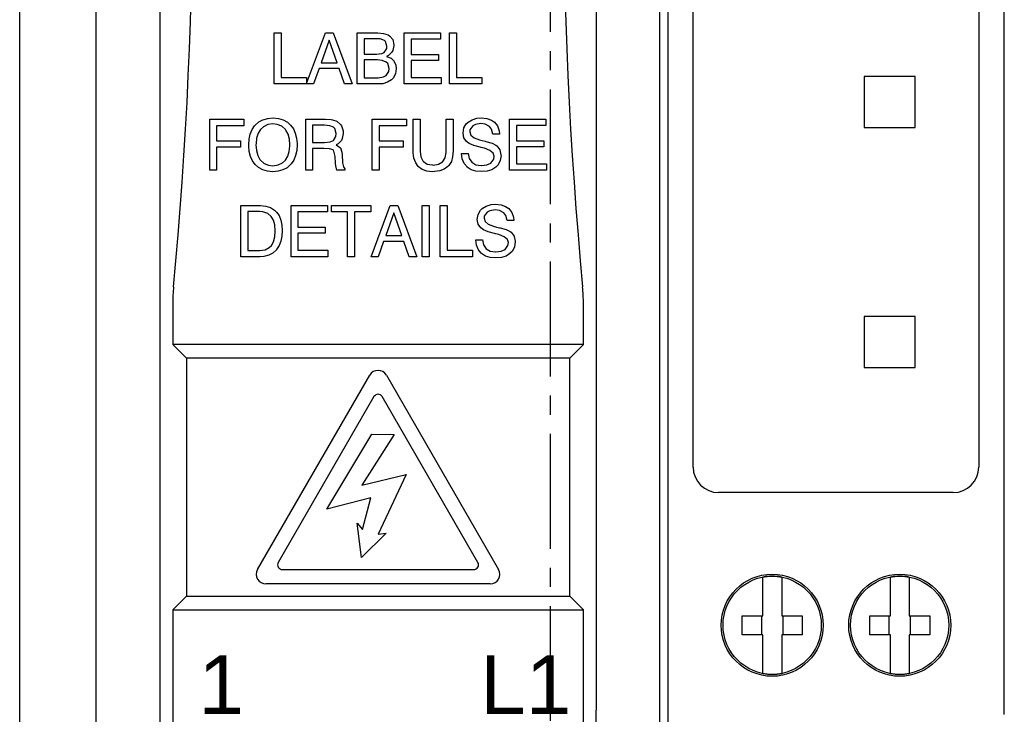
# Model space of a CAD drawing. Header units: millimetres. Extents: x -556 to 0, y 0 to 403.
# Tile 5 of 57: x -512 to -473, y 175 to 202. Entities that reach past the tile are written whole.
import ezdxf

# ---------------------------------------------------------------- set-up
doc = ezdxf.new("R2010")
doc.units = ezdxf.units.MM
doc.header["$LTSCALE"] = 2
doc.linetypes.add('CENTER2', pattern=[1.125, 0.75, -0.125, 0.125, -0.125])
doc.layers.get('DEFPOINTS').update_dxf_attribs({"color": 3})
doc.layers.add('0-CL', color=3, linetype='CENTER2')
doc.layers.add('0-DIM', color=3, linetype='Continuous')
doc.styles.add('ROMANS', font='romans.shx', dxfattribs={"width": 0.85})
doc.dimstyles.new('STAND01', dxfattribs={"dimtxt": 2.5, "dimasz": 2.5, "dimexe": 1, "dimexo": 0.5, "dimgap": 1, "dimtad": 1, "dimdec": 8, "dimdsep": 46, "dimtxsty": 'ROMANS', "dimcen": 0.09, "dimadec": 8, "dimazin": 2, "dimtp": 0.05, "dimtm": 0.05, "dimtfac": 0.6, "dimtdec": 8, "dimtmove": 0, "dimatfit": 0, "dimfxl": 1, "dimtolj": 1, "dimarcsym": 0})

# ---------------------------------------------------------------- blocks, each defined once
blk = doc.blocks.new('*D5')
at = {"layer": '0-DIM', "color": 0, "lineweight": -2, "transparency": 16777216}
for p, q in [((-509.4, 253.129), (-513, 253.129)), ((-512, 165.629), (-512, 250.629)), ((-486.9, 163.129), (-513, 163.129))]:
    blk.add_line(p, q, dxfattribs=at)
at = {"layer": '0-DIM', "color": 0, "transparency": 16777216}
for points in [[(-512.417, 250.629), (-511.583, 250.629), (-512, 253.129)], [(-512.417, 165.629), (-511.583, 165.629), (-512, 163.129)]]:
    blk.add_solid(points, dxfattribs=at)
at = {"layer": 'DEFPOINTS', "color": 0, "transparency": 16777216}
for p in [(-512, 253.129), (-508.9, 253.129), (-486.4, 163.129)]:
    blk.add_point(p, dxfattribs=at)
at = {"layer": '0-DIM', "color": 0, "transparency": 16777216, "insert": (-514.25, 207.229), "char_height": 2.5, "attachment_point": 5, "rotation": 90, "style": 'ROMANS'}
blk.add_mtext('\\A1;90', dxfattribs=at)
blk = doc.blocks.new('CGI0800-02')
at = {"color": 31}
for p, q in [((-506.50910347, 248.5789237), (-506.50910347, 175.70861218)), ((-489.39089653, 175.70861218), (-489.39089653, 248.5789237)), ((-502.02077599, 201.34154286), (-501.74819086, 201.34154286)), ((-502.02077599, 199.3408709), (-502.02077599, 201.34154286)), ((-501.74819086, 201.34154286), (-501.74819086, 199.59802668)), ((-500.75042644, 199.35476446), (-500.01496091, 201.34154286)), ((-500.01496091, 201.34154286), (-499.7166602, 201.34154286)), ((-499.7166602, 201.34154286), (-498.97090844, 199.3408709)), ((-498.76518382, 201.34154286), (-497.95771467, 201.34154286)), ((-498.76518382, 199.3408709), (-498.76518382, 201.34154286)), ((-497.99371648, 201.11524578), (-498.49259869, 201.11524578)), ((-498.49259869, 201.11524578), (-498.49259869, 200.50321502)), ((-497.87028171, 201.10495955), (-497.99371648, 201.11524578)), ((-497.95771467, 201.34154286), (-497.73141759, 201.3209704)), ((-497.73141759, 201.3209704), (-497.55655166, 201.26439613)), ((-497.55655166, 201.26439613), (-497.48969116, 201.21810809)), ((-497.48969116, 201.21810809), (-497.37654261, 201.07924397)), ((-496.92394844, 201.34154286), (-495.49930542, 201.34154286)), ((-496.92394844, 199.3408709), (-496.92394844, 201.34154286)), ((-495.49930542, 201.34154286), (-495.49930542, 201.09467332)), ((-495.14957356, 201.34154286), (-494.87184532, 201.34154286)), ((-495.14957356, 199.3408709), (-495.14957356, 201.34154286)), ((-494.87184532, 201.34154286), (-494.87184532, 199.59802668)), ((-499.86581056, 201.05867151), (-500.17954061, 200.17405563)), ((-499.55722362, 200.17405563), (-499.86581056, 201.05867151)), ((-497.70055889, 201.04324216), (-497.87028171, 201.10495955)), ((-497.70570201, 200.58036176), (-497.61312593, 200.73465523)), ((-497.66455708, 201.00209724), (-497.70055889, 201.04324216)), ((-497.60798281, 200.81694508), (-497.66455708, 201.00209724)), ((-497.61312593, 200.73465523), (-497.60798281, 200.81694508)), ((-497.37654261, 201.07924397), (-497.33539769, 200.87866246)), ((-497.33539769, 200.85294688), (-497.3713995, 200.65750849)), ((-497.33539769, 200.87866246), (-497.33539769, 200.85294688)), ((-496.65650643, 201.09467332), (-496.65650643, 200.49807191)), ((-495.49930542, 201.09467332), (-496.65650643, 201.09467332)), ((-498.49259869, 200.50321502), (-498.01428894, 200.50321502)), ((-498.01428894, 200.50321502), (-497.79827809, 200.5289306)), ((-497.79827809, 200.5289306), (-497.70570201, 200.58036176)), ((-497.54626543, 200.45692698), (-497.62341216, 200.42092518)), ((-497.62341216, 200.42092518), (-497.43311688, 200.34892156)), ((-497.40740131, 200.59064799), (-497.54626543, 200.45692698)), ((-497.43311688, 200.34892156), (-497.3405408, 200.26148859)), ((-497.3713995, 200.65750849), (-497.40740131, 200.59064799)), ((-496.65650643, 200.49807191), (-495.58673839, 200.49807191)), ((-495.58673839, 200.49807191), (-495.58673839, 200.26148859)), ((-500.17954061, 200.17405563), (-499.55722362, 200.17405563)), ((-497.97314402, 200.28206105), (-498.49259869, 200.28206105)), ((-498.49259869, 200.28206105), (-498.49259869, 199.58259733)), ((-497.78799186, 200.26148859), (-497.97314402, 200.28206105)), ((-497.62855528, 200.1997712), (-497.78799186, 200.26148859)), ((-497.571981, 200.13805382), (-497.62855528, 200.1997712)), ((-497.52054985, 199.94261543), (-497.571981, 200.13805382)), ((-497.3405408, 200.26148859), (-497.25825095, 200.09176578)), ((-497.25825095, 200.09176578), (-497.24282161, 199.94261543)), ((-496.65650643, 200.26148859), (-496.65650643, 199.59288357)), ((-495.58673839, 200.26148859), (-496.65650643, 200.26148859)), ((-501.74819086, 199.59802668), (-500.75042644, 199.59802668)), ((-500.75042644, 199.59802668), (-500.75042644, 199.35476446)), ((-500.26183046, 199.94261543), (-500.47784131, 199.3408709)), ((-499.47493377, 199.94261543), (-500.26183046, 199.94261543)), ((-499.26406603, 199.3408709), (-499.47493377, 199.94261543)), ((-498.49259869, 199.58259733), (-497.94228533, 199.58259733)), ((-497.94228533, 199.58259733), (-497.73141759, 199.61859914)), ((-497.73141759, 199.61859914), (-497.62855528, 199.67517342)), ((-497.62855528, 199.67517342), (-497.53083608, 199.83461)), ((-497.53083608, 199.83461), (-497.52054985, 199.94261543)), ((-497.36111327, 199.5723111), (-497.42283065, 199.5054506)), ((-497.26853718, 199.7368908), (-497.36111327, 199.5723111)), ((-497.24282161, 199.94261543), (-497.26853718, 199.7368908)), ((-496.65650643, 199.59288357), (-495.47873296, 199.59288357)), ((-495.47873296, 199.59288357), (-495.47873296, 199.3408709)), ((-494.87184532, 199.59802668), (-493.87922401, 199.59802668)), ((-493.87922401, 199.59802668), (-493.87922401, 199.3408709)), ((-500.47784131, 199.3408709), (-502.02077599, 199.3408709)), ((-498.97090844, 199.3408709), (-499.26406603, 199.3408709)), ((-497.91656975, 199.3408709), (-498.76518382, 199.3408709)), ((-497.7674194, 199.35115713), (-497.91656975, 199.3408709)), ((-497.57712412, 199.4077314), (-497.7674194, 199.35115713)), ((-497.42283065, 199.5054506), (-497.57712412, 199.4077314)), ((-495.47873296, 199.3408709), (-496.92394844, 199.3408709)), ((-493.87922401, 199.3408709), (-495.14957356, 199.3408709)), ((-504.55118885, 197.95737281), (-503.20883569, 197.95737281)), ((-504.55118885, 195.95670085), (-504.55118885, 197.95737281)), ((-504.55118885, 195.95670085), (-504.55118885, 197.95737281)), ((-504.28374684, 197.70536015), (-504.28374684, 197.10875874)), ((-503.20883569, 197.70536015), (-504.28374684, 197.70536015)), ((-503.20883569, 197.95737281), (-503.20883569, 197.70536015)), ((-502.88996252, 197.55106668), (-502.79224332, 197.70536015)), ((-502.79224332, 197.70536015), (-502.76652775, 197.73107572)), ((-502.76652775, 197.73107572), (-502.62766363, 197.8545105)), ((-502.62766363, 197.8545105), (-502.46308393, 197.94194346)), ((-502.44765458, 197.66421522), (-502.56080312, 197.55620979)), ((-502.46308393, 197.94194346), (-502.27278865, 197.99337462)), ((-502.27793177, 197.74650507), (-502.44765458, 197.66421522)), ((-502.07220714, 197.77222065), (-502.27793177, 197.74650507)), ((-502.27278865, 197.99337462), (-502.07220714, 198.00880397)), ((-502.07220714, 198.00880397), (-501.85619629, 197.99337462)), ((-501.90248433, 197.7567913), (-502.07220714, 197.77222065)), ((-501.72247528, 197.68478768), (-501.90248433, 197.7567913)), ((-501.85619629, 197.99337462), (-501.67104413, 197.93680035)), ((-501.58361116, 197.55620979), (-501.72247528, 197.68478768)), ((-501.67104413, 197.93680035), (-501.50646443, 197.84936738)), ((-501.50646443, 197.84936738), (-501.37788654, 197.73107572)), ((-501.37788654, 197.73107572), (-501.26988111, 197.58706849)), ((-500.78642825, 197.95737281), (-500.00981779, 197.95737281)), ((-500.78642825, 195.95670085), (-500.78642825, 197.95737281)), ((-500.51898624, 197.72078949), (-500.51898624, 197.04704135)), ((-500.05610583, 197.72078949), (-500.51898624, 197.72078949)), ((-499.84523809, 197.70536015), (-500.05610583, 197.72078949)), ((-500.00981779, 197.95737281), (-499.78866382, 197.94708658)), ((-499.69608774, 197.64878587), (-499.84523809, 197.70536015)), ((-499.78866382, 197.94708658), (-499.73208955, 197.94194346)), ((-499.73208955, 197.94194346), (-499.57265297, 197.88536919)), ((-499.64465659, 197.59735472), (-499.69608774, 197.64878587)), ((-499.57265297, 197.88536919), (-499.42350262, 197.7567913)), ((-499.42350262, 197.7567913), (-499.38235769, 197.69507391)), ((-499.38235769, 197.69507391), (-499.3206403, 197.50992175)), ((-498.17886864, 197.95737281), (-496.83651548, 197.95737281)), ((-498.17886864, 195.95670085), (-498.17886864, 197.95737281)), ((-497.90628352, 197.70536015), (-497.90628352, 197.10875874)), ((-496.83651548, 197.70536015), (-497.90628352, 197.70536015)), ((-496.83651548, 197.95737281), (-496.83651548, 197.70536015)), ((-496.56907347, 197.95737281), (-496.29648834, 197.95737281)), ((-496.56907347, 196.64587834), (-496.56907347, 197.95737281)), ((-496.29648834, 197.95737281), (-496.29648834, 196.71273884)), ((-495.27815145, 197.95737281), (-495.00556633, 197.95737281)), ((-495.27815145, 196.66130768), (-495.27815145, 197.95737281)), ((-495.00556633, 197.95737281), (-495.00556633, 196.71788195)), ((-494.58383085, 197.61792718), (-494.49125477, 197.77736376)), ((-494.49125477, 197.77736376), (-494.42439427, 197.84936738)), ((-494.42439427, 197.84936738), (-494.26495768, 197.94194346)), ((-494.2392421, 197.70021703), (-494.34724753, 197.54078045)), ((-494.26495768, 197.94194346), (-494.07466241, 197.99851773)), ((-494.13123668, 197.7567913), (-494.2392421, 197.70021703)), ((-493.92036894, 197.78765), (-494.13123668, 197.7567913)), ((-494.07466241, 197.99851773), (-493.90493959, 198.00880397)), ((-493.74550301, 197.76193442), (-493.92036894, 197.78765)), ((-493.90493959, 198.00880397), (-493.68378562, 197.9882315)), ((-493.58606643, 197.67964457), (-493.74550301, 197.76193442)), ((-493.68378562, 197.9882315), (-493.50377658, 197.92651412)), ((-493.49863346, 197.57163914), (-493.58606643, 197.67964457)), ((-493.50377658, 197.92651412), (-493.3803418, 197.83908115)), ((-493.3803418, 197.83908115), (-493.26719326, 197.69507391)), ((-493.26719326, 197.69507391), (-493.20033276, 197.50992175)), ((-492.79402663, 197.95737281), (-491.36938361, 197.95737281)), ((-492.79402663, 195.95670085), (-492.79402663, 197.95737281)), ((-492.52658461, 197.71050326), (-492.52658461, 197.11390185)), ((-491.36938361, 197.71050326), (-492.52658461, 197.71050326)), ((-491.36938361, 197.95737281), (-491.36938361, 197.71050326)), ((-503.00311106, 197.18076236), (-502.96196614, 197.37620075)), ((-502.96196614, 197.37620075), (-502.88996252, 197.55106668)), ((-502.6533792, 197.40705944), (-502.71509659, 197.22190728)), ((-502.56080312, 197.55620979), (-502.6533792, 197.40705944)), ((-501.5630387, 197.53049422), (-501.58361116, 197.55620979)), ((-501.47560573, 197.37105763), (-501.5630387, 197.53049422)), ((-501.42417458, 197.18076236), (-501.47560573, 197.37105763)), ((-501.26988111, 197.58706849), (-501.19787749, 197.41734567)), ((-501.19787749, 197.41734567), (-501.14644634, 197.22190728)), ((-499.70123086, 197.1293312), (-499.60865478, 197.27848155)), ((-499.59836855, 197.39677321), (-499.64465659, 197.59735472)), ((-499.60865478, 197.27848155), (-499.59836855, 197.39677321)), ((-499.31549719, 197.40191633), (-499.351499, 197.20133482)), ((-499.3206403, 197.50992175), (-499.31549719, 197.40191633)), ((-494.61983266, 197.41734567), (-494.58383085, 197.61792718)), ((-494.58897396, 197.23219351), (-494.61983266, 197.41734567)), ((-494.34724753, 197.54078045), (-494.35753376, 197.46363371)), ((-494.35753376, 197.46363371), (-494.31638884, 197.34019894)), ((-494.31638884, 197.34019894), (-494.18781095, 197.23219351)), ((-493.4472023, 197.37105763), (-493.49863346, 197.57163914)), ((-493.19004653, 197.37105763), (-493.4472023, 197.37105763)), ((-493.20033276, 197.50992175), (-493.19004653, 197.37105763)), ((-504.28374684, 197.10875874), (-503.34769981, 197.10875874)), ((-504.28374684, 196.86188919), (-504.28374684, 195.95670085)), ((-503.34769981, 196.86188919), (-504.28374684, 196.86188919)), ((-503.34769981, 197.10875874), (-503.34769981, 196.86188919)), ((-503.01854041, 196.95446527), (-503.00311106, 197.18076236)), ((-503.01854041, 196.90817723), (-503.01854041, 196.95446527)), ((-502.99796795, 196.69216638), (-503.01854041, 196.90817723)), ((-502.73566905, 197.00589643), (-502.74081217, 196.95446527)), ((-502.74081217, 196.95446527), (-502.72023971, 196.7333113)), ((-502.71509659, 197.22190728), (-502.73566905, 197.00589643)), ((-501.43446081, 196.69216638), (-501.40874523, 196.90817723)), ((-501.40874523, 196.95446527), (-501.42417458, 197.18076236)), ((-501.40874523, 196.90817723), (-501.40874523, 196.95446527)), ((-501.14644634, 197.22190728), (-501.12587387, 197.00589643)), ((-501.12587387, 196.95446527), (-501.14130322, 196.7333113)), ((-501.12587387, 197.00589643), (-501.12587387, 196.95446527)), ((-500.51898624, 197.04704135), (-500.05610583, 197.04704135)), ((-500.05610583, 197.04704135), (-499.82980875, 197.06761381)), ((-499.82980875, 197.06761381), (-499.70123086, 197.1293312)), ((-499.52122181, 196.99046708), (-499.59322543, 196.94932215)), ((-499.59322543, 196.94932215), (-499.42864573, 196.84131673)), ((-499.38750081, 197.1293312), (-499.52122181, 196.99046708)), ((-499.351499, 197.20133482), (-499.38750081, 197.1293312)), ((-497.90628352, 197.10875874), (-496.97023648, 197.10875874)), ((-497.90628352, 196.86188919), (-497.90628352, 195.95670085)), ((-496.97023648, 196.86188919), (-497.90628352, 196.86188919)), ((-496.97023648, 197.10875874), (-496.97023648, 196.86188919)), ((-494.48611165, 197.08304316), (-494.58897396, 197.23219351)), ((-494.37810623, 197.01103954), (-494.48611165, 197.08304316)), ((-494.19809718, 196.93389281), (-494.37810623, 197.01103954)), ((-493.95122763, 196.86703231), (-494.19809718, 196.93389281)), ((-494.18781095, 197.23219351), (-493.97694321, 197.14990366)), ((-493.97694321, 197.14990366), (-493.86379467, 197.11904497)), ((-493.90493959, 196.85674607), (-493.95122763, 196.86703231)), ((-493.86379467, 197.11904497), (-493.75064612, 197.09332939)), ((-493.75064612, 197.09332939), (-493.72493055, 197.08304316)), ((-493.72493055, 197.08304316), (-493.48320411, 197.01618266)), ((-493.48320411, 197.01618266), (-493.32891065, 196.94417904)), ((-493.32891065, 196.94417904), (-493.29290884, 196.91846346)), ((-493.29290884, 196.91846346), (-493.17461718, 196.75902688)), ((-492.52658461, 197.11390185), (-491.45681657, 197.11390185)), ((-491.45681657, 196.87731854), (-492.52658461, 196.87731854)), ((-492.52658461, 196.87731854), (-492.52658461, 196.20871351)), ((-491.45681657, 197.11390185), (-491.45681657, 196.87731854)), ((-502.95167991, 196.49672798), (-502.99796795, 196.69216638)), ((-502.87453317, 196.32700517), (-502.95167991, 196.49672798)), ((-502.72023971, 196.7333113), (-502.66880855, 196.54301602)), ((-502.66880855, 196.54301602), (-502.58137558, 196.38357944)), ((-501.58361116, 196.35786386), (-501.49103508, 196.50701421)), ((-501.49103508, 196.50701421), (-501.43446081, 196.69216638)), ((-501.18244815, 196.53272979), (-501.25445176, 196.35786386)), ((-501.14130322, 196.7333113), (-501.18244815, 196.53272979)), ((-500.51898624, 196.81560115), (-500.51898624, 195.95670085)), ((-500.07667829, 196.81560115), (-500.51898624, 196.81560115)), ((-499.85552432, 196.8001718), (-500.07667829, 196.81560115)), ((-499.7166602, 196.75388376), (-499.85552432, 196.8001718)), ((-499.68065839, 196.70759572), (-499.7166602, 196.75388376)), ((-499.63437035, 196.49672798), (-499.68065839, 196.70759572)), ((-499.61379789, 196.23442909), (-499.63437035, 196.49672798)), ((-499.42864573, 196.84131673), (-499.42350262, 196.83617361)), ((-499.42350262, 196.83617361), (-499.37207146, 196.6664508)), ((-499.37207146, 196.6664508), (-499.36178523, 196.57387472)), ((-499.36178523, 196.57387472), (-499.34121277, 196.24471532)), ((-496.54335789, 196.42986748), (-496.56907347, 196.64587834)), ((-496.29648834, 196.71273884), (-496.27591588, 196.49158487)), ((-496.27591588, 196.49158487), (-496.19876914, 196.33214828)), ((-495.31415326, 196.45043994), (-495.27815145, 196.66130768)), ((-495.02613879, 196.49158487), (-495.07756995, 196.30643271)), ((-495.00556633, 196.71788195), (-495.02613879, 196.49158487)), ((-494.68155005, 196.61501964), (-494.41925115, 196.61501964)), ((-494.65069135, 196.40929502), (-494.68155005, 196.61501964)), ((-494.41925115, 196.61501964), (-494.37810623, 196.41958125)), ((-493.7763617, 196.82074426), (-493.90493959, 196.85674607)), ((-493.57063708, 196.7333113), (-493.7763617, 196.82074426)), ((-493.44205919, 196.63044899), (-493.57063708, 196.7333113)), ((-493.40091426, 196.50701421), (-493.44205919, 196.63044899)), ((-493.41634361, 196.38872256), (-493.40091426, 196.50701421)), ((-493.17461718, 196.75902688), (-493.17461718, 196.75388376)), ((-493.17461718, 196.75388376), (-493.13347225, 196.55844537)), ((-493.12832914, 196.53787291), (-493.15918783, 196.3372914)), ((-493.13347225, 196.55844537), (-493.12832914, 196.53787291)), ((-502.76652775, 196.18299793), (-502.87453317, 196.32700517)), ((-502.63794986, 196.06470627), (-502.76652775, 196.18299793)), ((-502.58137558, 196.38357944), (-502.56080312, 196.35786386)), ((-502.56080312, 196.35786386), (-502.421939, 196.22928597)), ((-502.421939, 196.22928597), (-502.24192996, 196.15728235)), ((-502.24192996, 196.15728235), (-502.07220714, 196.13670989)), ((-502.07220714, 196.13670989), (-501.86648252, 196.16756859)), ((-501.86648252, 196.16756859), (-501.6967597, 196.24985843)), ((-501.6967597, 196.24985843), (-501.58361116, 196.35786386)), ((-501.37788654, 196.18299793), (-501.51675066, 196.05956316)), ((-501.35217096, 196.20871351), (-501.37788654, 196.18299793)), ((-501.25445176, 196.35786386), (-501.35217096, 196.20871351)), ((-499.61379789, 196.22414286), (-499.61379789, 196.23442909)), ((-499.60351166, 196.12642366), (-499.61379789, 196.22414286)), ((-499.56236674, 195.95670085), (-499.60351166, 196.12642366)), ((-499.34121277, 196.24471532), (-499.31035407, 196.09042185)), ((-499.31035407, 196.09042185), (-499.24863669, 196.01327512)), ((-496.47649738, 196.24985843), (-496.54335789, 196.42986748)), ((-496.3839213, 196.1058512), (-496.47649738, 196.24985843)), ((-496.36849196, 196.09042185), (-496.3839213, 196.1058512)), ((-496.22448472, 195.98755954), (-496.36849196, 196.09042185)), ((-496.19876914, 196.33214828), (-496.17305357, 196.30128959)), ((-496.17305357, 196.30128959), (-496.02904633, 196.20357039)), ((-496.02904633, 196.20357039), (-495.81817859, 196.16756859)), ((-495.81817859, 196.16756859), (-495.7873199, 196.16242547)), ((-495.7873199, 196.16242547), (-495.57645216, 196.19328416)), ((-495.57645216, 196.19328416), (-495.42215869, 196.28586024)), ((-495.42215869, 196.28586024), (-495.40672934, 196.30128959)), ((-495.40672934, 196.30128959), (-495.31415326, 196.45043994)), ((-495.21129095, 196.11099431), (-495.35529819, 196.00298889)), ((-495.17014603, 196.15213924), (-495.21129095, 196.11099431)), ((-495.07756995, 196.30643271), (-495.17014603, 196.15213924)), ((-494.57868773, 196.22928597), (-494.65069135, 196.40929502)), ((-494.46039608, 196.09042185), (-494.57868773, 196.22928597)), ((-494.45525296, 196.08013562), (-494.46039608, 196.09042185)), ((-494.37810623, 196.41958125), (-494.27524391, 196.2704309)), ((-494.27524391, 196.2704309), (-494.11580733, 196.17785482)), ((-494.11580733, 196.17785482), (-493.91008271, 196.14185301)), ((-493.91008271, 196.14185301), (-493.89979648, 196.14185301)), ((-493.89979648, 196.14185301), (-493.68378562, 196.16756859)), ((-493.68378562, 196.16756859), (-493.53463527, 196.2395722)), ((-493.53463527, 196.2395722), (-493.41634361, 196.38872256)), ((-493.2466208, 196.16756859), (-493.33919688, 196.07499251)), ((-493.15918783, 196.3372914), (-493.2466208, 196.16756859)), ((-492.52658461, 196.20871351), (-491.34881115, 196.20871351)), ((-491.34881115, 196.20871351), (-491.34881115, 195.95670085)), ((-504.28374684, 195.95670085), (-504.55118885, 195.95670085)), ((-502.47337016, 195.97727331), (-502.63794986, 196.06470627)), ((-502.28307488, 195.92069904), (-502.47337016, 195.97727331)), ((-502.07220714, 195.90012658), (-502.28307488, 195.92069904)), ((-501.87162563, 195.92069904), (-502.07220714, 195.90012658)), ((-501.68133036, 195.97213019), (-501.87162563, 195.92069904)), ((-501.51675066, 196.05956316), (-501.68133036, 195.97213019)), ((-500.51898624, 195.95670085), (-500.78642825, 195.95670085)), ((-499.24863669, 195.95670085), (-499.56236674, 195.95670085)), ((-499.24863669, 196.01327512), (-499.24863669, 195.95670085)), ((-497.90628352, 195.95670085), (-498.17886864, 195.95670085)), ((-496.03933256, 195.92584215), (-496.22448472, 195.98755954)), ((-495.82332171, 195.90012658), (-496.03933256, 195.92584215)), ((-495.74103186, 195.90526969), (-495.82332171, 195.90012658)), ((-495.53016412, 195.93612838), (-495.74103186, 195.90526969)), ((-495.35529819, 196.00298889), (-495.53016412, 195.93612838)), ((-494.30095949, 195.98241642), (-494.45525296, 196.08013562)), ((-494.11580733, 195.92584215), (-494.30095949, 195.98241642)), ((-493.89465336, 195.90526969), (-494.11580733, 195.92584215)), ((-493.67864251, 195.92584215), (-493.89465336, 195.90526969)), ((-493.48834723, 195.98241642), (-493.67864251, 195.92584215)), ((-493.33919688, 196.07499251), (-493.48834723, 195.98241642)), ((-491.34881115, 195.95670085), (-492.79402663, 195.95670085)), ((-503.32712734, 194.57320275), (-502.56594624, 194.57320275)), ((-503.32712734, 192.57253079), (-503.32712734, 194.57320275)), ((-502.56594624, 194.57320275), (-502.34993538, 194.55263029)), ((-502.34993538, 194.55263029), (-502.16478322, 194.49605602)), ((-501.36245719, 194.57320275), (-499.93781417, 194.57320275)), ((-501.36245719, 192.57253079), (-501.36245719, 194.57320275)), ((-499.93781417, 194.57320275), (-499.93781417, 194.32633321)), ((-499.77837759, 194.57320275), (-498.24058603, 194.57320275)), ((-499.77837759, 194.33147632), (-499.77837759, 194.57320275)), ((-498.24058603, 194.57320275), (-498.24058603, 194.33147632)), ((-498.22515668, 192.57253079), (-497.47940492, 194.57320275)), ((-497.47940492, 194.57320275), (-497.18110422, 194.57320275)), ((-497.18110422, 194.57320275), (-496.43535246, 192.57253079)), ((-496.22448472, 194.57320275), (-495.95189959, 194.57320275)), ((-496.22448472, 192.57253079), (-496.22448472, 194.57320275)), ((-495.95189959, 194.57320275), (-495.95189959, 192.57253079)), ((-495.51473477, 194.57320275), (-495.24214964, 194.57320275)), ((-495.51473477, 192.57253079), (-495.51473477, 194.57320275)), ((-495.24214964, 194.57320275), (-495.24214964, 192.82454345)), ((-493.86379467, 194.46519733), (-493.7095012, 194.55777341)), ((-493.7095012, 194.55777341), (-493.51920592, 194.61434768)), ((-493.51920592, 194.61434768), (-493.34433999, 194.62463391)), ((-493.34433999, 194.62463391), (-493.12832914, 194.60406145)), ((-493.12832914, 194.60406145), (-492.94832009, 194.54234406)), ((-502.59166182, 194.34176255), (-503.05454222, 194.34176255)), ((-503.05454222, 194.34176255), (-503.05454222, 192.81940034)), ((-502.46308393, 194.33147632), (-502.59166182, 194.34176255)), ((-502.27793177, 194.26975893), (-502.46308393, 194.33147632)), ((-502.13906764, 194.14632416), (-502.27793177, 194.26975893)), ((-502.16478322, 194.49605602), (-502.00534664, 194.39833682)), ((-502.00534664, 194.39833682), (-501.92819991, 194.32119009)), ((-501.92819991, 194.32119009), (-501.82533759, 194.18232597)), ((-501.82533759, 194.18232597), (-501.75847709, 194.00746004)), ((-501.09501518, 194.32633321), (-501.09501518, 193.7297318)), ((-499.93781417, 194.32633321), (-501.09501518, 194.32633321)), ((-499.14577437, 194.33147632), (-499.77837759, 194.33147632)), ((-499.14577437, 192.57253079), (-499.14577437, 194.33147632)), ((-498.87318925, 194.33147632), (-498.87318925, 192.57253079)), ((-498.24058603, 194.33147632), (-498.87318925, 194.33147632)), ((-497.33025457, 194.28518828), (-497.64398462, 193.40571552)), ((-497.02166764, 193.40571552), (-497.33025457, 194.28518828)), ((-494.05923306, 194.03317562), (-494.02837437, 194.22861401)), ((-494.02837437, 194.22861401), (-493.93065517, 194.39319371)), ((-493.93065517, 194.39319371), (-493.86379467, 194.46519733)), ((-493.67864251, 194.31604697), (-493.79179105, 194.15661039)), ((-493.57063708, 194.37262125), (-493.67864251, 194.31604697)), ((-493.35976934, 194.40347994), (-493.57063708, 194.37262125)), ((-493.19004653, 194.37776436), (-493.35976934, 194.40347994)), ((-493.02546683, 194.29547451), (-493.19004653, 194.37776436)), ((-492.93803386, 194.18232597), (-493.02546683, 194.29547451)), ((-492.94832009, 194.54234406), (-492.82488532, 194.4549111)), ((-492.88660271, 193.98688758), (-492.93803386, 194.18232597)), ((-492.82488532, 194.4549111), (-492.70659366, 194.30576074)), ((-492.70659366, 194.30576074), (-492.64487627, 194.1257517)), ((-502.05163468, 194.00231692), (-502.13906764, 194.14632416)), ((-502.00020352, 193.81716476), (-502.05163468, 194.00231692)), ((-501.98477418, 193.59086768), (-502.00020352, 193.81716476)), ((-501.75847709, 194.00746004), (-501.71733217, 193.80687853)), ((-501.71733217, 193.80687853), (-501.70704594, 193.60115391)), ((-494.02837437, 193.84802346), (-494.05923306, 194.03317562)), ((-493.92551205, 193.6988731), (-494.02837437, 193.84802346)), ((-493.79179105, 194.15661039), (-493.79693416, 194.07946366)), ((-493.79693416, 194.07946366), (-493.75578924, 193.95602888)), ((-493.75578924, 193.95602888), (-493.63235447, 193.84802346)), ((-493.63235447, 193.84802346), (-493.42148673, 193.76573361)), ((-492.62944693, 193.98688758), (-492.88660271, 193.98688758)), ((-492.64487627, 194.1257517), (-492.62944693, 193.98688758)), ((-502.00020352, 193.34914124), (-501.98477418, 193.57543833)), ((-501.98477418, 193.57543833), (-501.98477418, 193.59086768)), ((-501.70704594, 193.60115391), (-501.71733217, 193.37485682)), ((-501.09501518, 193.7297318), (-500.02524714, 193.7297318)), ((-500.02524714, 193.49314848), (-501.09501518, 193.49314848)), ((-501.09501518, 193.49314848), (-501.09501518, 192.82454345)), ((-500.02524714, 193.7297318), (-500.02524714, 193.49314848)), ((-497.64398462, 193.40571552), (-497.02166764, 193.40571552)), ((-493.81750663, 193.62172637), (-493.92551205, 193.6988731)), ((-493.63749758, 193.54972275), (-493.81750663, 193.62172637)), ((-493.39062803, 193.48286225), (-493.63749758, 193.54972275)), ((-493.42148673, 193.76573361), (-493.30319507, 193.73487491)), ((-493.34433999, 193.4674329), (-493.39062803, 193.48286225)), ((-493.22090522, 193.43657421), (-493.34433999, 193.4674329)), ((-493.30319507, 193.73487491), (-493.19518964, 193.70915934)), ((-493.01003748, 193.34914124), (-493.22090522, 193.43657421)), ((-493.19518964, 193.70915934), (-493.16433095, 193.6988731)), ((-493.16433095, 193.6988731), (-492.92774763, 193.6320126)), ((-492.92774763, 193.6320126), (-492.76831105, 193.55486587)), ((-492.76831105, 193.55486587), (-492.73745235, 193.53429341)), ((-492.73745235, 193.53429341), (-492.61401758, 193.37485682)), ((-502.21621438, 192.93254888), (-502.13392453, 193.01483873)), ((-502.13392453, 193.01483873), (-502.05163468, 193.15884597)), ((-502.05163468, 193.15884597), (-502.00020352, 193.34914124)), ((-501.83048071, 193.0045525), (-501.92819991, 192.85540215)), ((-501.75847709, 193.17427531), (-501.83048071, 193.0045525)), ((-501.71733217, 193.37485682), (-501.75847709, 193.17427531)), ((-497.73141759, 193.1691322), (-497.94228533, 192.57253079)), ((-496.9445209, 193.1691322), (-497.73141759, 193.1691322)), ((-496.73365316, 192.57253079), (-496.9445209, 193.1691322)), ((-494.12095045, 193.23084959), (-493.85865155, 193.23084959)), ((-494.09009175, 193.02512496), (-494.12095045, 193.23084959)), ((-494.01808813, 192.84511592), (-494.09009175, 193.02512496)), ((-493.85865155, 193.23084959), (-493.82264974, 193.03541119)), ((-493.82264974, 193.03541119), (-493.71464432, 192.88626084)), ((-492.88145959, 193.24627893), (-493.01003748, 193.34914124)), ((-492.97403567, 192.85540215), (-492.86088713, 193.0045525)), ((-492.84031467, 193.12284416), (-492.88145959, 193.24627893)), ((-492.86088713, 193.0045525), (-492.84031467, 193.12284416)), ((-492.61401758, 193.37485682), (-492.61401758, 193.36971371)), ((-492.61401758, 193.36971371), (-492.57287266, 193.17427531)), ((-492.57287266, 193.15370285), (-492.59858823, 192.95312134)), ((-492.57287266, 193.17427531), (-492.57287266, 193.15370285)), ((-503.05454222, 192.81940034), (-502.59166182, 192.81940034)), ((-502.59166182, 192.81940034), (-502.38079408, 192.84511592)), ((-502.23678684, 192.62910506), (-502.43222523, 192.58281702)), ((-502.38079408, 192.84511592), (-502.21621438, 192.93254888)), ((-502.07220714, 192.71653803), (-502.23678684, 192.62910506)), ((-501.93334302, 192.84511592), (-502.07220714, 192.71653803)), ((-501.92819991, 192.85540215), (-501.93334302, 192.84511592)), ((-501.09501518, 192.82454345), (-499.91724171, 192.82454345)), ((-499.91724171, 192.82454345), (-499.91724171, 192.57253079)), ((-495.24214964, 192.82454345), (-494.24952834, 192.82454345)), ((-494.24952834, 192.82454345), (-494.24952834, 192.57253079)), ((-493.90493959, 192.7062518), (-494.01808813, 192.84511592)), ((-493.89465336, 192.69596557), (-493.90493959, 192.7062518)), ((-493.74035989, 192.59824637), (-493.89465336, 192.69596557)), ((-493.71464432, 192.88626084), (-493.55520773, 192.78854165)), ((-493.55520773, 192.78854165), (-493.34948311, 192.75768295)), ((-493.34948311, 192.75768295), (-493.33919688, 192.75768295)), ((-493.33919688, 192.75768295), (-493.12832914, 192.78339853)), ((-493.12832914, 192.78339853), (-492.97403567, 192.85540215)), ((-492.77859728, 192.69082245), (-492.93289075, 192.59824637)), ((-492.6860212, 192.78339853), (-492.77859728, 192.69082245)), ((-492.59858823, 192.95312134), (-492.6860212, 192.78339853)), ((-502.57623247, 192.57253079), (-503.32712734, 192.57253079)), ((-502.43222523, 192.58281702), (-502.57623247, 192.57253079)), ((-499.91724171, 192.57253079), (-501.36245719, 192.57253079)), ((-498.87318925, 192.57253079), (-499.14577437, 192.57253079)), ((-497.94228533, 192.57253079), (-498.22515668, 192.57253079)), ((-496.43535246, 192.57253079), (-496.73365316, 192.57253079)), ((-495.95189959, 192.57253079), (-496.22448472, 192.57253079)), ((-494.24952834, 192.57253079), (-495.51473477, 192.57253079)), ((-493.55520773, 192.5416721), (-493.74035989, 192.59824637)), ((-493.33919688, 192.52109964), (-493.55520773, 192.5416721)), ((-493.33405376, 192.52109964), (-493.33919688, 192.52109964)), ((-493.11804291, 192.5416721), (-493.33405376, 192.52109964)), ((-492.93289075, 192.59824637), (-493.11804291, 192.5416721)), ((-506, 190.72202852), (-506, 189.1289237)), ((-489.9, 189.1289237), (-489.9, 190.72202852)), ((-506, 189.1289237), (-505.46410162, 188.59302532)), ((-489.9, 189.1289237), (-506, 189.1289237)), ((-490.43589838, 188.59302532), (-489.9, 189.1289237)), ((-490.43589838, 188.59302532), (-505.46410162, 188.59302532)), ((-505.46410162, 188.59302532), (-505.46410162, 179.26482209)), ((-490.43589838, 179.26482209), (-490.43589838, 188.59302532)), ((-505.46410162, 179.26482209), (-506, 178.7289237)), ((-505.46410162, 179.26482209), (-490.43589838, 179.26482209)), ((-489.9, 178.7289237), (-490.43589838, 179.26482209)), ((-506, 178.7289237), (-489.9, 178.7289237)), ((-506, 178.7289237), (-506, 166.04445905)), ((-489.9, 166.04445905), (-489.9, 178.7289237))]:
    blk.add_line(p, q, dxfattribs=at)
for p, q in [((-509, 171.27749287), (-509, 237.91239123)), ((-486.9, 171.27749287), (-486.9, 237.91239123)), ((-486.59653945, 235.75508527), (-486.59653945, 174.00276214)), ((-473.4, 175.1905836), (-473.4, 234.56726382)), ((-485.6, 184.3289237), (-485.6, 225.4289237)), ((-474.4, 225.4289237), (-474.4, 184.3289237)), ((-476.9, 198.6289237), (-476.9, 199.6289237)), ((-476.9, 189.2289237), (-476.9, 190.2289237)), ((-502.67427858, 180.31003902), (-498.27475953, 187.93022955)), ((-497.62524047, 187.93022955), (-493.22572142, 180.31003902)), ((-498.11237976, 187.08647955), (-501.86237976, 180.59128902)), ((-494.03762024, 180.59128902), (-497.78762024, 187.08647955)), ((-499.95650814, 182.68141194), (-498.19552183, 185.62065321)), ((-497.31480736, 185.60581945), (-498.5819558, 183.61741837)), ((-498.19552183, 185.62065321), (-497.31480736, 185.60581945)), ((-498.5819558, 183.61741837), (-496.84855909, 184.0367978)), ((-496.84855909, 184.0367978), (-497.9464384, 181.69983959)), ((-498.23527618, 183.12510326), (-499.95650814, 182.68141194)), ((-498.56543712, 181.88381218), (-498.23527618, 183.12510326)), ((-475.4, 183.3289237), (-484.6, 183.3289237)), ((-498.60081923, 180.78237894), (-498.76894328, 182.1337522)), ((-498.76894328, 182.1337522), (-498.56543712, 181.88381218)), ((-497.63466377, 181.74207631), (-498.60081923, 180.78237894)), ((-497.9464384, 181.69983959), (-497.63466377, 181.74207631)), ((-501.7, 180.31003902), (-494.2, 180.31003902)), ((-493.55048095, 179.74753902), (-502.34951905, 179.74753902)), ((-482.86604596, 178.49892371), (-482.86604596, 179.81377533)), ((-482.12604596, 179.81377533), (-482.12604596, 178.49892371)), ((-477.86604596, 178.49892371), (-477.86604596, 179.81377533)), ((-477.12604596, 179.81377533), (-477.12604596, 178.49892371)), ((-483.67104596, 178.49892371), (-482.86604596, 178.49892371)), ((-483.67104596, 177.75892371), (-483.67104596, 178.49892371)), ((-482.92104596, 178.49892371), (-482.92104596, 177.75892371)), ((-482.12604596, 178.49892371), (-481.32104596, 178.49892371)), ((-482.07104596, 177.75892371), (-482.07104596, 178.49892371)), ((-481.32104596, 178.49892371), (-481.32104596, 177.75892371)), ((-478.67104596, 178.49892371), (-477.86604596, 178.49892371)), ((-478.67104596, 177.75892371), (-478.67104596, 178.49892371)), ((-477.92104596, 178.49892371), (-477.92104596, 177.75892371)), ((-477.12604596, 178.49892371), (-476.32104596, 178.49892371)), ((-477.07104596, 177.75892371), (-477.07104596, 178.49892371)), ((-476.32104596, 178.49892371), (-476.32104596, 177.75892371)), ((-482.86604596, 177.75892371), (-483.67104596, 177.75892371)), ((-482.86604596, 176.44407208), (-482.86604596, 177.75892371)), ((-481.32104596, 177.75892371), (-482.12604596, 177.75892371)), ((-482.12604596, 177.75892371), (-482.12604596, 176.44407208)), ((-477.86604596, 177.75892371), (-478.67104596, 177.75892371)), ((-477.86604596, 176.44407208), (-477.86604596, 177.75892371)), ((-476.32104596, 177.75892371), (-477.12604596, 177.75892371)), ((-477.12604596, 177.75892371), (-477.12604596, 176.44407208)), ((-473.4, 174.62737182), (-473.4, 175.1905836))]:
    blk.add_line(p, q)
for points in [[(-476.9, 199.6289237), (-478.9, 199.6289237), (-478.9, 197.6289237), (-476.9, 197.6289237)], [(-476.9, 190.2289237), (-478.9, 190.2289237), (-478.9, 188.2289237), (-476.9, 188.2289237)]]:
    blk.add_lwpolyline(points, close=True)
for centre, radius in [((-482.5, 178.12892371), 2), ((-482.5, 178.12892371), 1.92576391), ((-477.5, 178.12892371), 2), ((-477.5, 178.12892371), 1.92576391)]:
    blk.add_circle(centre, radius)
for centre, radius, start, end in [((-497.95000001, 187.74272955), 0.375, 89.999998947, 150), ((-497.94999999, 187.74272955), 0.375, 30, 90.000001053), ((-497.95, 186.99272955), 0.1875, 30, 150.000000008), ((-484.6, 184.3289237), 1, 180, 270), ((-475.4, 184.3289237), 1, 270, 0), ((-502.34951905, 180.12253902), 0.375, 150, 270), ((-501.7, 180.49753902), 0.1875, 150, 270), ((-494.2, 180.49753902), 0.1875, 270, 30), ((-493.55048095, 180.12253902), 0.375, 270, 30), ((-482.49604596, 178.12892371), 1.925, 78.918343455, 101.081656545), ((-477.49604596, 178.12892371), 1.925, 78.918343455, 101.081656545), ((-482.49604596, 178.12892371), 1.925, 258.918343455, 281.081656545), ((-477.49604596, 178.12892371), 1.925, 258.918343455, 281.081656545)]:
    blk.add_arc(centre, radius, start, end)
for centre, major_axis, start_param, end_param in [((-518.59361204, 208.1289237), (0, 50), 4.3710512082, 5.0537267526), ((-477.30638796, 208.1289237), (0, -50), 4.3710512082, 5.0537267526), ((-505.46410162, 190.72202852), (0, -2), 4.3710512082, 4.7123889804), ((-490.43589838, 190.72202852), (0, 2), 4.7123889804, 5.0537267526), ((-498.47062769, 175.70861218), (0, -30), 4.7123889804, 5.0962592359), ((-497.42937231, 175.70861218), (0, 30), 4.3285187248, 4.7123889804)]:
    blk.add_ellipse(centre, major_axis=major_axis, ratio=0.2679491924, start_param=start_param, end_param=end_param, dxfattribs=at)
for points, knots in [([(-482.86604596, 179.81377533), (-482.86604596, 179.83906882), (-482.86604596, 179.86886386), (-482.86604596, 179.91541005), (-482.86604596, 179.94047966), (-482.86604596, 179.97608276), (-482.86604596, 179.99292124), (-482.86604596, 180.01215353), (-482.86604596, 180.01803064), (-482.86604596, 180.01803064)], [0.089968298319, 0.089968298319, 0.089968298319, 0.089968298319, 0.097556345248, 0.097556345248, 0.105043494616, 0.105043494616, 0.112512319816, 0.112512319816, 0.11990870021, 0.11990870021, 0.11990870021, 0.11990870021]), ([(-482.12604596, 180.01803064), (-482.12604596, 180.01803064), (-482.12604596, 180.0122151), (-482.12604596, 179.99318052), (-482.12604596, 179.97651002), (-482.12604596, 179.94105437), (-482.12604596, 179.91590424), (-482.12604596, 179.8691514), (-482.12604596, 179.83920355), (-482.12604596, 179.81377533)], [0, 0, 0, 0, 0.007357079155, 0.007357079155, 0.014785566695, 0.014785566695, 0.022311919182, 0.022311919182, 0.029940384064, 0.029940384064, 0.029940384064, 0.029940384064]), ([(-477.86604596, 179.81377533), (-477.86604596, 179.83906882), (-477.86604596, 179.86886386), (-477.86604596, 179.91541005), (-477.86604596, 179.94047966), (-477.86604596, 179.97608276), (-477.86604596, 179.99292124), (-477.86604596, 180.01215353), (-477.86604596, 180.01803064), (-477.86604596, 180.01803064)], [0.089968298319, 0.089968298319, 0.089968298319, 0.089968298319, 0.097556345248, 0.097556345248, 0.105043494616, 0.105043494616, 0.112512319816, 0.112512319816, 0.11990870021, 0.11990870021, 0.11990870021, 0.11990870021]), ([(-477.12604596, 180.01803064), (-477.12604596, 180.01803064), (-477.12604596, 180.0122151), (-477.12604596, 179.99318052), (-477.12604596, 179.97651002), (-477.12604596, 179.94105437), (-477.12604596, 179.91590424), (-477.12604596, 179.8691514), (-477.12604596, 179.83920355), (-477.12604596, 179.81377533)], [0, 0, 0, 0, 0.007357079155, 0.007357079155, 0.014785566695, 0.014785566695, 0.022311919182, 0.022311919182, 0.029940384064, 0.029940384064, 0.029940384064, 0.029940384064]), ([(-482.86604596, 176.23981677), (-482.86604596, 176.23981677), (-482.86604596, 176.24569388), (-482.86604596, 176.26492618), (-482.86604596, 176.28176465), (-482.86604596, 176.31736775), (-482.86604596, 176.34243736), (-482.86604596, 176.38898355), (-482.86604596, 176.41877859), (-482.86604596, 176.44407208)], [0, 0, 0, 0, 0.007396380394, 0.007396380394, 0.014865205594, 0.014865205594, 0.022352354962, 0.022352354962, 0.029940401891, 0.029940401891, 0.029940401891, 0.029940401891]), ([(-482.12604596, 176.44407208), (-482.12604596, 176.41864386), (-482.12604596, 176.38869602), (-482.12604596, 176.34194317), (-482.12604596, 176.31679304), (-482.12604596, 176.28133739), (-482.12604596, 176.2646669), (-482.12604596, 176.24563231), (-482.12604596, 176.23981677), (-482.12604596, 176.23981677)], [0.089968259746, 0.089968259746, 0.089968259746, 0.089968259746, 0.097596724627, 0.097596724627, 0.105123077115, 0.105123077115, 0.112551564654, 0.112551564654, 0.11990864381, 0.11990864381, 0.11990864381, 0.11990864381]), ([(-477.86604596, 176.23981677), (-477.86604596, 176.23981677), (-477.86604596, 176.24569388), (-477.86604596, 176.26492618), (-477.86604596, 176.28176465), (-477.86604596, 176.31736775), (-477.86604596, 176.34243736), (-477.86604596, 176.38898355), (-477.86604596, 176.41877859), (-477.86604596, 176.44407208)], [0, 0, 0, 0, 0.007396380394, 0.007396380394, 0.014865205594, 0.014865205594, 0.022352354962, 0.022352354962, 0.029940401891, 0.029940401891, 0.029940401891, 0.029940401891]), ([(-477.12604596, 176.44407208), (-477.12604596, 176.41864386), (-477.12604596, 176.38869602), (-477.12604596, 176.34194317), (-477.12604596, 176.31679304), (-477.12604596, 176.28133739), (-477.12604596, 176.2646669), (-477.12604596, 176.24563231), (-477.12604596, 176.23981677), (-477.12604596, 176.23981677)], [0.089968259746, 0.089968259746, 0.089968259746, 0.089968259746, 0.097596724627, 0.097596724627, 0.105123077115, 0.105123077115, 0.112551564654, 0.112551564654, 0.11990864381, 0.11990864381, 0.11990864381, 0.11990864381])]:
    blk.add_open_spline(points, degree=3, knots=knots)
at = {"layer": '0-CL', "ltscale": 3}
blk.add_line((-491.2, 253.1289237), (-491.2, 163.1289237), dxfattribs=at)
at = {"char_height": 2.3}
for s, insert, width, attachment_point in [('{\\fSwis721 BT|b0|i0|c0|p34;1}', (-503.19999999, 176.94952461), 15.5606694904, 3), ('{\\fSwis721 BT|b0|i0|c0|p34;L1}', (-493.94999999, 176.94952461), 6.7996485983, 1)]:
    blk.add_mtext(s, dxfattribs=dict(at, insert=insert, width=width, attachment_point=attachment_point))
at = {"layer": '0-DIM'}
dim = blk.add_linear_dim(base=(-512, 253.1289237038), p1=(-486.4, 163.1289237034), p2=(-508.8999999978, 253.1289237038), angle=270, dimstyle='STAND01', dxfattribs=at)
dim.commit()
dim.dimension.update_dxf_attribs({"geometry": '*D5', "text_midpoint": (-512, 207.228923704), "dimtype": 128})

msp = doc.modelspace()

# ---------------------------------------------------------------- block references
msp.add_blockref('CGI0800-02', (0, 0))

doc.saveas('drawing.dxf')
